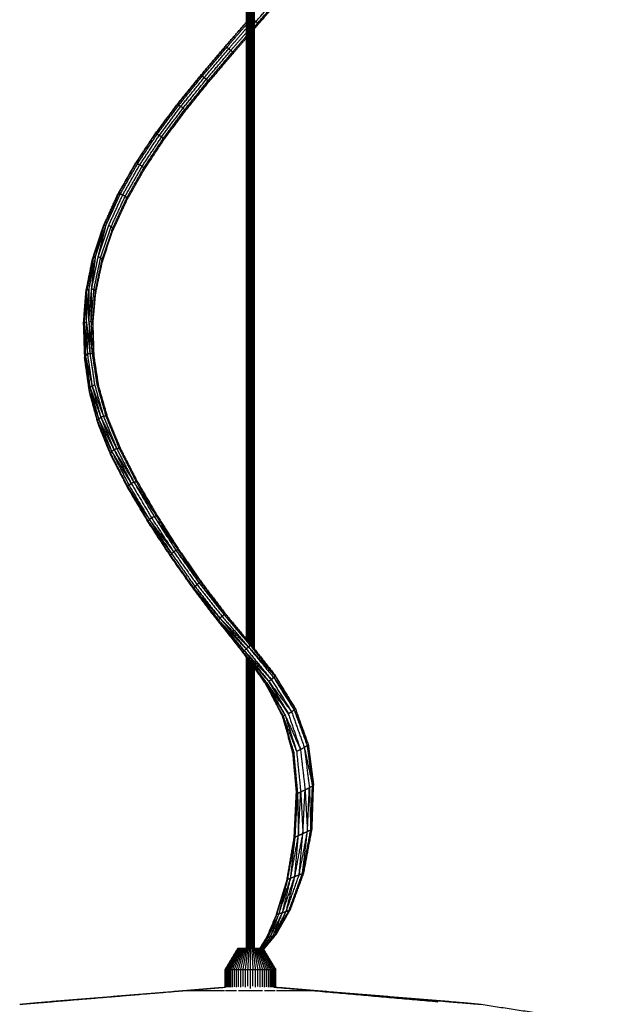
# Model space of a CAD drawing. Header units: millimetres. Extents: x 135 to 219, y 0 to 223.
# Tile 8 of 10: x 172 to 186, y 164 to 187. Entities that reach past the tile are written whole.
import ezdxf

# ---------------------------------------------------------------- set-up
doc = ezdxf.new("R2010")
doc.units = ezdxf.units.MM
doc.header["$MEASUREMENT"] = 0
doc.layers.add('Make2D$visible$lines', color=7, linetype='Continuous', true_color=0x000000)

msp = doc.modelspace()

# ---------------------------------------------------------------- linework, layer by layer
at = {"layer": 'Make2D$visible$lines'}
for points in [[(177.021, 172.363), (177.021, 186.464), (177.021, 200.565)], [(177.023, 172.362), (177.023, 186.463), (177.023, 200.563)], [(177.025, 172.359), (177.025, 186.46), (177.025, 200.561)], [(177.028, 172.355), (177.028, 186.456), (177.028, 200.557)], [(177.032, 172.35), (177.032, 186.451), (177.032, 200.552)], [(177.037, 172.345), (177.037, 186.446), (177.037, 200.547)], [(177.043, 172.338), (177.043, 186.439), (177.043, 200.54)], [(177.049, 172.33), (177.049, 186.432), (177.049, 200.533)], [(177.056, 172.322), (177.056, 186.424), (177.056, 200.525)], [(177.064, 172.313), (177.064, 186.415), (177.064, 200.517)], [(177.072, 172.303), (177.072, 186.405), (177.072, 200.507)], [(177.08, 172.293), (177.08, 186.395), (177.08, 200.498)], [(177.089, 172.282), (177.089, 186.385), (177.089, 200.487)], [(177.098, 172.272), (177.098, 186.374), (177.098, 200.477)], [(177.108, 172.26), (177.108, 186.363), (177.108, 200.466)], [(177.117, 172.249), (177.117, 186.352), (177.117, 200.456)], [(177.126, 172.238), (177.126, 186.342), (177.126, 200.445)], [(177.136, 172.226), (177.136, 186.33), (177.136, 200.434)], [(177.145, 172.214), (177.145, 186.319), (177.145, 200.424)], [(177.154, 172.203), (177.154, 186.308), (177.154, 200.414)], [(177.162, 172.192), (177.162, 186.298), (177.162, 200.404)], [(177.17, 172.182), (177.17, 186.288), (177.17, 200.395)], [(177.178, 172.172), (177.178, 186.279), (177.178, 200.386)], [(177.185, 172.164), (177.185, 186.271), (177.185, 200.378)], [(177.191, 172.156), (177.191, 186.263), (177.191, 200.371)], [(177.197, 172.148), (177.197, 186.256), (177.197, 200.364)], [(177.202, 172.142), (177.202, 186.251), (177.202, 200.359)], [(177.206, 172.137), (177.206, 186.246), (177.206, 200.354)], [(177.209, 172.133), (177.209, 186.242), (177.209, 200.351)], [(177.211, 172.13), (177.211, 186.239), (177.211, 200.348)], [(177.212, 172.128), (177.212, 186.237), (177.212, 200.346)], [(177.247, 186.914), (177.544, 187.255), (177.84, 187.596)], [(177.288, 186.878), (177.585, 187.221), (177.883, 187.563)], [(177.309, 186.859), (177.608, 187.204), (177.907, 187.548)], [(176.525, 186.327), (176.773, 186.613), (177.021, 186.9)], [(176.531, 186.33), (176.776, 186.612), (177.021, 186.895)], [(176.561, 186.311), (176.791, 186.576), (177.021, 186.841)], [(177.212, 186.944), (177.23, 186.929), (177.247, 186.914)], [(177.212, 186.875), (177.23, 186.894), (177.247, 186.914)], [(177.212, 186.792), (177.25, 186.835), (177.288, 186.878)], [(177.212, 186.748), (177.261, 186.803), (177.309, 186.859)], [(177.247, 186.914), (177.267, 186.896), (177.288, 186.878)], [(177.288, 186.878), (177.298, 186.869), (177.309, 186.859)], [(176.607, 186.276), (176.814, 186.515), (177.021, 186.753)], [(176.656, 186.234), (176.839, 186.444), (177.021, 186.655)], [(176.695, 186.196), (176.858, 186.384), (177.021, 186.572)], [(176.714, 186.172), (176.868, 186.35), (177.021, 186.527)], [(175.937, 185.635), (176.231, 185.981), (176.525, 186.327)], [(175.948, 185.643), (176.239, 185.986), (176.531, 186.33)], [(175.981, 185.629), (176.271, 185.97), (176.561, 186.311)], [(176.531, 186.33), (176.546, 186.32), (176.561, 186.311)], [(176.561, 186.311), (176.584, 186.294), (176.607, 186.276)], [(176.029, 185.596), (176.318, 185.936), (176.607, 186.276)], [(176.079, 185.555), (176.367, 185.894), (176.656, 186.234)], [(176.116, 185.515), (176.406, 185.856), (176.695, 186.196)], [(176.132, 185.488), (176.423, 185.83), (176.714, 186.172)], [(176.607, 186.276), (176.631, 186.255), (176.656, 186.234)], [(176.656, 186.234), (176.675, 186.215), (176.695, 186.196)], [(176.695, 186.196), (176.704, 186.184), (176.714, 186.172)], [(175.377, 184.942), (175.657, 185.289), (175.937, 185.635)], [(175.391, 184.955), (175.67, 185.299), (175.948, 185.643)], [(175.429, 184.946), (175.705, 185.287), (175.981, 185.629)], [(175.479, 184.917), (175.754, 185.257), (176.029, 185.596)], [(175.937, 185.635), (175.943, 185.639), (175.948, 185.643)], [(175.948, 185.643), (175.964, 185.636), (175.981, 185.629)], [(175.981, 185.629), (176.005, 185.612), (176.029, 185.596)], [(176.029, 185.596), (176.054, 185.576), (176.079, 185.555)], [(175.53, 184.877), (175.804, 185.216), (176.079, 185.555)], [(175.567, 184.835), (175.841, 185.175), (176.116, 185.515)], [(175.58, 184.804), (175.856, 185.146), (176.132, 185.488)], [(176.079, 185.555), (176.097, 185.535), (176.116, 185.515)], [(176.116, 185.515), (176.124, 185.501), (176.132, 185.488)], [(174.858, 184.247), (175.118, 184.595), (175.377, 184.942)], [(174.876, 184.265), (175.134, 184.61), (175.391, 184.955)], [(174.917, 184.261), (175.173, 184.603), (175.429, 184.946)], [(174.971, 184.236), (175.225, 184.576), (175.479, 184.917)], [(175.377, 184.942), (175.384, 184.949), (175.391, 184.955)], [(175.391, 184.955), (175.41, 184.95), (175.429, 184.946)], [(175.429, 184.946), (175.454, 184.931), (175.479, 184.917)], [(175.479, 184.917), (175.505, 184.897), (175.53, 184.877)], [(175.023, 184.196), (175.276, 184.536), (175.53, 184.877)], [(175.059, 184.153), (175.313, 184.494), (175.567, 184.835)], [(175.069, 184.118), (175.324, 184.461), (175.58, 184.804)], [(175.53, 184.877), (175.548, 184.856), (175.567, 184.835)], [(175.567, 184.835), (175.573, 184.82), (175.58, 184.804)], [(174.389, 183.538), (174.624, 183.893), (174.858, 184.247)], [(174.41, 183.561), (174.643, 183.913), (174.876, 184.265)], [(174.454, 183.562), (174.686, 183.911), (174.917, 184.261)], [(174.511, 183.541), (174.741, 183.888), (174.971, 184.236)], [(174.858, 184.247), (174.867, 184.256), (174.876, 184.265)], [(174.917, 184.261), (174.944, 184.248), (174.971, 184.236)], [(174.971, 184.236), (174.997, 184.216), (175.023, 184.196)], [(174.565, 183.503), (174.794, 183.85), (175.023, 184.196)], [(174.6, 183.459), (174.83, 183.806), (175.059, 184.153)], [(174.609, 183.42), (174.839, 183.769), (175.069, 184.118)], [(175.023, 184.196), (175.041, 184.175), (175.059, 184.153)], [(175.059, 184.153), (175.064, 184.136), (175.069, 184.118)], [(173.979, 182.816), (174.184, 183.177), (174.389, 183.538)], [(174.003, 182.844), (174.206, 183.202), (174.41, 183.561)], [(174.05, 182.85), (174.252, 183.206), (174.454, 183.562)], [(174.11, 182.834), (174.31, 183.187), (174.511, 183.541)], [(174.389, 183.538), (174.399, 183.55), (174.41, 183.561)], [(174.454, 183.562), (174.483, 183.551), (174.511, 183.541)], [(174.511, 183.541), (174.538, 183.522), (174.565, 183.503)], [(174.165, 182.799), (174.365, 183.151), (174.565, 183.503)], [(174.201, 182.755), (174.401, 183.107), (174.6, 183.459)], [(174.208, 182.713), (174.409, 183.067), (174.609, 183.42)], [(174.565, 183.503), (174.582, 183.481), (174.6, 183.459)], [(174.6, 183.459), (174.605, 183.44), (174.609, 183.42)], [(173.643, 182.078), (173.811, 182.447), (173.979, 182.816)], [(173.667, 182.111), (173.835, 182.477), (174.003, 182.844)], [(173.717, 182.124), (173.884, 182.487), (174.05, 182.85)], [(173.717, 182.124), (173.86, 182.484), (174.003, 182.844)], [(173.778, 182.114), (173.944, 182.474), (174.11, 182.834)], [(173.979, 182.816), (173.991, 182.83), (174.003, 182.844)], [(174.003, 182.844), (174.026, 182.847), (174.05, 182.85)], [(174.05, 182.85), (174.08, 182.842), (174.11, 182.834)], [(174.11, 182.834), (174.137, 182.817), (174.165, 182.799)], [(173.834, 182.083), (173.999, 182.441), (174.165, 182.799)], [(173.87, 182.039), (174.036, 182.397), (174.201, 182.755)], [(173.877, 181.995), (174.043, 182.354), (174.208, 182.713)], [(174.165, 182.799), (174.183, 182.777), (174.201, 182.755)], [(174.201, 182.755), (174.204, 182.734), (174.208, 182.713)], [(173.469, 181.378), (173.593, 181.751), (173.717, 182.124)], [(173.53, 181.375), (173.623, 181.749), (173.717, 182.124)], [(173.53, 181.375), (173.654, 181.744), (173.778, 182.114)], [(173.667, 182.111), (173.692, 182.117), (173.717, 182.124)], [(173.778, 182.114), (173.806, 182.098), (173.834, 182.083)], [(173.394, 181.319), (173.518, 181.699), (173.643, 182.078)], [(173.419, 181.357), (173.543, 181.734), (173.667, 182.111)], [(173.419, 181.357), (173.531, 181.718), (173.643, 182.078)], [(173.469, 181.378), (173.568, 181.744), (173.667, 182.111)], [(173.586, 181.35), (173.71, 181.716), (173.834, 182.083)], [(173.622, 181.309), (173.746, 181.674), (173.87, 182.039)], [(173.628, 181.263), (173.752, 181.629), (173.877, 181.995)], [(173.643, 182.078), (173.655, 182.094), (173.667, 182.111)], [(173.834, 182.083), (173.852, 182.061), (173.87, 182.039)], [(173.87, 182.039), (173.874, 182.017), (173.877, 181.995)], [(173.24, 180.542), (173.317, 180.93), (173.394, 181.319)], [(173.265, 180.585), (173.342, 180.971), (173.419, 181.357)], [(173.265, 180.585), (173.329, 180.952), (173.394, 181.319)], [(173.314, 180.614), (173.391, 180.996), (173.469, 181.378)], [(173.314, 180.614), (173.366, 180.986), (173.419, 181.357)], [(173.374, 180.62), (173.421, 180.999), (173.469, 181.378)], [(173.374, 180.62), (173.452, 180.997), (173.53, 181.375)], [(173.394, 181.319), (173.406, 181.338), (173.419, 181.357)], [(173.419, 181.357), (173.444, 181.368), (173.469, 181.378)], [(173.429, 180.601), (173.508, 180.975), (173.586, 181.35)], [(173.464, 180.564), (173.543, 180.936), (173.622, 181.309)], [(173.47, 180.517), (173.549, 180.89), (173.628, 181.263)], [(173.53, 181.375), (173.558, 181.362), (173.586, 181.35)], [(173.586, 181.35), (173.604, 181.329), (173.622, 181.309)], [(173.622, 181.309), (173.625, 181.286), (173.628, 181.263)], [(173.18, 179.758), (173.21, 180.15), (173.24, 180.542)], [(173.204, 179.806), (173.235, 180.196), (173.265, 180.585)], [(173.204, 179.806), (173.222, 180.174), (173.24, 180.542)], [(173.24, 180.542), (173.253, 180.563), (173.265, 180.585)], [(173.251, 179.843), (173.283, 180.228), (173.314, 180.614)], [(173.251, 179.843), (173.258, 180.214), (173.265, 180.585)], [(173.265, 180.585), (173.29, 180.599), (173.314, 180.614)], [(173.31, 179.857), (173.342, 180.238), (173.374, 180.62)], [(173.31, 179.857), (173.312, 180.235), (173.314, 180.614)], [(173.364, 179.846), (173.369, 180.233), (173.374, 180.62)], [(173.364, 179.846), (173.396, 180.224), (173.429, 180.601)], [(173.374, 180.62), (173.401, 180.61), (173.429, 180.601)], [(173.398, 179.813), (173.431, 180.188), (173.464, 180.564)], [(173.403, 179.767), (173.437, 180.142), (173.47, 180.517)], [(173.429, 180.601), (173.447, 180.582), (173.464, 180.564)], [(173.464, 180.564), (173.467, 180.54), (173.47, 180.517)], [(173.18, 179.758), (173.192, 179.782), (173.204, 179.806)], [(173.204, 179.806), (173.228, 179.824), (173.251, 179.843)], [(173.204, 179.806), (173.216, 179.421), (173.228, 179.037)], [(173.204, 179.806), (173.24, 179.443), (173.275, 179.079)], [(173.251, 179.843), (173.263, 179.461), (173.275, 179.079)], [(173.251, 179.843), (173.292, 179.472), (173.333, 179.101)], [(173.31, 179.857), (173.321, 179.479), (173.333, 179.101)], [(173.31, 179.857), (173.348, 179.477), (173.387, 179.097)], [(173.31, 179.857), (173.337, 179.852), (173.364, 179.846)], [(173.364, 179.846), (173.375, 179.472), (173.387, 179.097)], [(173.364, 179.846), (173.381, 179.829), (173.398, 179.813)], [(173.398, 179.813), (173.41, 179.44), (173.421, 179.068)], [(173.398, 179.813), (173.401, 179.79), (173.403, 179.767)], [(173.18, 179.758), (173.192, 179.372), (173.205, 178.985)], [(173.403, 179.767), (173.414, 179.403), (173.425, 179.039)], [(173.275, 179.079), (173.304, 179.09), (173.333, 179.101)], [(173.333, 179.101), (173.389, 178.73), (173.444, 178.359)], [(173.333, 179.101), (173.36, 179.099), (173.387, 179.097)], [(173.205, 178.985), (173.217, 179.011), (173.228, 179.037)], [(173.205, 178.985), (173.259, 178.61), (173.312, 178.234)], [(173.205, 178.985), (173.207, 178.963), (173.209, 178.94)], [(173.209, 178.94), (173.263, 178.565), (173.317, 178.19)], [(173.228, 179.037), (173.252, 179.058), (173.275, 179.079)], [(173.228, 179.037), (173.283, 178.662), (173.337, 178.286)], [(173.228, 179.037), (173.307, 178.685), (173.385, 178.332)], [(173.275, 179.079), (173.33, 178.706), (173.385, 178.332)], [(173.387, 179.097), (173.443, 178.728), (173.499, 178.36)], [(173.387, 179.097), (173.404, 179.083), (173.421, 179.068)], [(173.421, 179.068), (173.477, 178.702), (173.533, 178.335)], [(173.312, 178.234), (173.325, 178.26), (173.337, 178.286)], [(173.312, 178.234), (173.413, 177.865), (173.513, 177.495)], [(173.312, 178.234), (173.426, 177.89), (173.54, 177.545)], [(173.312, 178.234), (173.315, 178.212), (173.317, 178.19)], [(173.317, 178.19), (173.417, 177.822), (173.517, 177.455)], [(173.337, 178.286), (173.361, 178.309), (173.385, 178.332)], [(173.337, 178.286), (173.439, 177.916), (173.54, 177.545)], [(173.337, 178.286), (173.464, 177.939), (173.59, 177.591)], [(173.385, 178.332), (173.415, 178.346), (173.444, 178.359)], [(173.385, 178.332), (173.488, 177.962), (173.59, 177.591)], [(173.385, 178.332), (173.518, 177.976), (173.652, 177.62)], [(173.444, 178.359), (173.548, 177.99), (173.652, 177.62)], [(173.499, 178.36), (173.603, 177.992), (173.708, 177.625)], [(173.499, 178.36), (173.621, 177.982), (173.742, 177.604)], [(173.499, 178.36), (173.516, 178.347), (173.533, 178.335)], [(173.533, 178.335), (173.638, 177.969), (173.742, 177.604)], [(173.513, 177.495), (173.527, 177.52), (173.54, 177.545)], [(173.513, 177.495), (173.666, 177.117), (173.819, 176.738)], [(173.513, 177.495), (173.681, 177.14), (173.848, 176.784)], [(173.513, 177.495), (173.515, 177.475), (173.517, 177.455)], [(173.54, 177.545), (173.565, 177.568), (173.59, 177.591)], [(173.54, 177.545), (173.694, 177.165), (173.848, 176.784)], [(173.54, 177.545), (173.72, 177.187), (173.9, 176.829)], [(173.59, 177.591), (173.621, 177.606), (173.652, 177.62)], [(173.59, 177.591), (173.745, 177.21), (173.9, 176.829)], [(173.59, 177.591), (173.777, 177.225), (173.963, 176.858)], [(173.652, 177.62), (173.68, 177.623), (173.708, 177.625)], [(173.652, 177.62), (173.807, 177.239), (173.963, 176.858)], [(173.708, 177.625), (173.863, 177.245), (174.019, 176.866)], [(173.708, 177.625), (173.88, 177.237), (174.053, 176.849)], [(173.708, 177.625), (173.725, 177.614), (173.742, 177.604)], [(173.742, 177.604), (173.898, 177.227), (174.053, 176.849)], [(173.517, 177.455), (173.67, 177.078), (173.822, 176.702)], [(173.819, 176.738), (173.834, 176.761), (173.848, 176.784)], [(173.848, 176.784), (173.874, 176.807), (173.9, 176.829)], [(173.848, 176.784), (174.051, 176.387), (174.255, 175.99)], [(173.848, 176.784), (174.077, 176.409), (174.307, 176.033)], [(173.9, 176.829), (173.931, 176.843), (173.963, 176.858)], [(173.9, 176.829), (174.104, 176.431), (174.307, 176.033)], [(173.9, 176.829), (174.134, 176.446), (174.369, 176.064)], [(173.963, 176.858), (173.991, 176.862), (174.019, 176.866)], [(173.963, 176.858), (174.166, 176.461), (174.369, 176.064)], [(174.019, 176.866), (174.221, 176.47), (174.423, 176.075)], [(174.019, 176.866), (174.036, 176.858), (174.053, 176.849)], [(174.053, 176.849), (174.255, 176.456), (174.456, 176.063)], [(173.819, 176.738), (174.023, 176.343), (174.226, 175.947)], [(173.819, 176.738), (173.821, 176.72), (173.822, 176.702)], [(173.822, 176.702), (174.025, 176.309), (174.228, 175.916)], [(173.822, 176.702), (174.024, 176.325), (174.226, 175.947)], [(174.226, 175.947), (174.241, 175.969), (174.255, 175.99)], [(174.226, 175.947), (174.467, 175.542), (174.708, 175.137)], [(174.226, 175.947), (174.481, 175.562), (174.736, 175.178)], [(174.226, 175.947), (174.227, 175.931), (174.228, 175.916)], [(174.228, 175.916), (174.469, 175.512), (174.709, 175.109)], [(174.228, 175.916), (174.468, 175.526), (174.708, 175.137)], [(174.255, 175.99), (174.281, 176.011), (174.307, 176.033)], [(174.255, 175.99), (174.496, 175.584), (174.736, 175.178)], [(174.307, 176.033), (174.338, 176.049), (174.369, 176.064)], [(174.307, 176.033), (174.547, 175.627), (174.786, 175.221)], [(174.369, 176.064), (174.396, 176.07), (174.423, 176.075)], [(174.369, 176.064), (174.606, 175.659), (174.844, 175.255)], [(174.369, 176.064), (174.632, 175.667), (174.895, 175.27)], [(174.423, 176.075), (174.659, 175.672), (174.895, 175.27)], [(174.423, 176.075), (174.44, 176.069), (174.456, 176.063)], [(174.456, 176.063), (174.691, 175.662), (174.925, 175.262)], [(174.708, 175.137), (174.722, 175.157), (174.736, 175.178)], [(174.736, 175.178), (174.761, 175.199), (174.786, 175.221)], [(174.736, 175.178), (174.998, 174.777), (175.26, 174.376)], [(174.736, 175.178), (175.022, 174.799), (175.307, 174.421)], [(174.786, 175.221), (174.815, 175.238), (174.844, 175.255)], [(174.786, 175.221), (175.046, 174.821), (175.307, 174.421)], [(174.844, 175.255), (174.869, 175.262), (174.895, 175.27)], [(174.844, 175.255), (175.102, 174.856), (175.36, 174.457)], [(174.844, 175.255), (175.125, 174.865), (175.406, 174.475)], [(174.895, 175.27), (175.15, 174.872), (175.406, 174.475)], [(174.895, 175.27), (175.163, 174.87), (175.431, 174.471)], [(174.925, 175.262), (175.178, 174.866), (175.431, 174.471)], [(174.708, 175.137), (174.97, 174.736), (175.232, 174.335)], [(174.708, 175.137), (174.984, 174.756), (175.26, 174.376)], [(174.708, 175.137), (174.709, 175.123), (174.709, 175.109)], [(174.709, 175.109), (174.97, 174.71), (175.232, 174.31)], [(175.36, 174.457), (175.383, 174.466), (175.406, 174.475)], [(175.406, 174.475), (175.675, 174.091), (175.944, 173.707)], [(175.431, 174.471), (175.697, 174.088), (175.962, 173.705)], [(175.232, 174.335), (175.246, 174.356), (175.26, 174.376)], [(175.232, 174.335), (175.507, 173.949), (175.782, 173.562)], [(175.232, 174.31), (175.232, 174.323), (175.232, 174.335)], [(175.232, 174.31), (175.504, 173.924), (175.776, 173.538)], [(175.232, 174.31), (175.499, 173.946), (175.767, 173.581)], [(175.26, 174.376), (175.283, 174.398), (175.307, 174.421)], [(175.26, 174.376), (175.536, 173.989), (175.811, 173.602)], [(175.307, 174.421), (175.333, 174.439), (175.36, 174.457)], [(175.307, 174.421), (175.582, 174.034), (175.857, 173.648)], [(175.36, 174.457), (175.633, 174.072), (175.906, 173.686)], [(175.36, 174.457), (175.652, 174.082), (175.944, 173.707)], [(175.429, 174.442), (175.696, 174.074), (175.962, 173.705)], [(175.776, 173.538), (175.779, 173.55), (175.782, 173.562)], [(175.776, 173.538), (176.061, 173.165), (176.345, 172.792)], [(175.776, 173.538), (176.069, 173.177), (176.362, 172.816)], [(175.782, 173.562), (175.796, 173.582), (175.811, 173.602)], [(175.782, 173.562), (176.072, 173.189), (176.362, 172.816)], [(175.782, 173.562), (176.09, 173.209), (176.399, 172.855)], [(175.811, 173.602), (175.834, 173.625), (175.857, 173.648)], [(175.811, 173.602), (176.105, 173.229), (176.399, 172.855)], [(175.857, 173.648), (175.881, 173.667), (175.906, 173.686)], [(175.857, 173.648), (176.152, 173.275), (176.447, 172.902)], [(175.906, 173.686), (175.925, 173.697), (175.944, 173.707)], [(175.906, 173.686), (176.199, 173.314), (176.492, 172.941)], [(175.906, 173.686), (176.213, 173.325), (176.521, 172.963)], [(175.944, 173.707), (176.232, 173.335), (176.521, 172.963)], [(175.962, 173.705), (176.244, 173.333), (176.526, 172.961)], [(176.126, 173.474), (176.326, 173.217), (176.526, 172.961)], [(176.362, 172.816), (176.38, 172.836), (176.399, 172.855)], [(176.399, 172.855), (176.423, 172.879), (176.447, 172.902)], [(176.399, 172.855), (176.708, 172.494), (177.018, 172.132)], [(176.399, 172.855), (176.734, 172.517), (177.07, 172.178)], [(176.447, 172.902), (176.469, 172.921), (176.492, 172.941)], [(176.447, 172.902), (176.758, 172.54), (177.07, 172.178)], [(176.492, 172.941), (176.506, 172.952), (176.521, 172.963)], [(176.492, 172.941), (176.801, 172.579), (177.11, 172.217)], [(176.502, 172.93), (176.814, 172.584), (177.126, 172.238)], [(176.521, 172.963), (176.823, 172.601), (177.126, 172.238)], [(176.526, 172.961), (176.568, 172.908), (176.611, 172.856)], [(176.345, 172.792), (176.353, 172.804), (176.362, 172.816)], [(176.345, 172.792), (176.64, 172.43), (176.935, 172.067)], [(176.345, 172.792), (176.653, 172.447), (176.96, 172.101)], [(176.362, 172.816), (176.684, 172.48), (177.006, 172.144)], [(176.371, 172.805), (176.67, 172.448), (176.969, 172.092)], [(176.542, 172.551), (176.733, 172.307), (176.925, 172.063)], [(177.018, 172.132), (177.044, 172.155), (177.07, 172.178)], [(177.07, 172.178), (177.09, 172.198), (177.11, 172.217)], [(177.07, 172.178), (177.368, 171.817), (177.666, 171.456)], [(177.07, 172.178), (177.385, 171.835), (177.699, 171.493)], [(177.11, 172.217), (177.118, 172.228), (177.126, 172.238)], [(177.11, 172.217), (177.405, 171.855), (177.699, 171.493)], [(177.11, 172.217), (177.405, 171.863), (177.7, 171.509)], [(177.126, 172.238), (177.413, 171.874), (177.7, 171.509)], [(176.925, 172.063), (177.193, 171.697), (177.461, 171.33)], [(176.925, 172.063), (177.201, 171.712), (177.476, 171.36)], [(176.935, 172.067), (176.952, 172.079), (176.969, 172.092)], [(176.935, 172.067), (177.214, 171.703), (177.492, 171.34)], [(176.935, 172.067), (177.241, 171.718), (177.546, 171.369)], [(176.969, 172.092), (176.993, 172.112), (177.018, 172.132)], [(176.969, 172.092), (177.257, 171.73), (177.546, 171.369)], [(176.969, 172.092), (177.289, 171.751), (177.609, 171.411)], [(177.018, 172.132), (177.314, 171.771), (177.609, 171.411)], [(177.021, 165.081), (177.021, 168.506), (177.021, 171.932)], [(177.023, 165.081), (177.023, 168.505), (177.023, 171.93)], [(177.025, 165.081), (177.025, 168.504), (177.025, 171.927)], [(177.028, 165.081), (177.028, 168.502), (177.028, 171.922)], [(177.032, 165.081), (177.032, 168.499), (177.032, 171.917)], [(177.037, 165.081), (177.037, 168.496), (177.037, 171.91)], [(177.043, 165.081), (177.043, 168.492), (177.043, 171.902)], [(177.049, 165.081), (177.049, 168.487), (177.049, 171.894)], [(177.056, 165.081), (177.056, 168.483), (177.056, 171.884)], [(177.064, 165.081), (177.064, 168.478), (177.064, 171.874)], [(177.072, 165.081), (177.072, 168.472), (177.072, 171.863)], [(177.08, 165.081), (177.08, 168.466), (177.08, 171.851)], [(177.089, 165.081), (177.089, 168.46), (177.089, 171.839)], [(177.098, 165.081), (177.098, 168.454), (177.098, 171.827)], [(177.108, 165.081), (177.108, 168.447), (177.108, 171.814)], [(177.117, 165.081), (177.117, 168.441), (177.117, 171.801)], [(177.126, 165.081), (177.126, 168.435), (177.126, 171.788)], [(177.136, 165.081), (177.136, 168.428), (177.136, 171.775)], [(177.145, 165.081), (177.145, 168.422), (177.145, 171.763)], [(177.154, 165.081), (177.154, 168.416), (177.154, 171.751)], [(177.162, 165.081), (177.162, 168.41), (177.162, 171.739)], [(177.17, 165.081), (177.17, 168.405), (177.17, 171.728)], [(177.178, 165.081), (177.178, 168.399), (177.178, 171.718)], [(177.185, 165.081), (177.185, 168.395), (177.185, 171.708)], [(177.191, 165.081), (177.191, 168.39), (177.191, 171.7)], [(177.197, 165.081), (177.197, 168.386), (177.197, 171.692)], [(177.202, 165.081), (177.202, 168.383), (177.202, 171.685)], [(177.206, 165.081), (177.206, 168.38), (177.206, 171.68)], [(177.209, 165.081), (177.209, 168.378), (177.209, 171.675)], [(177.211, 165.081), (177.211, 168.377), (177.211, 171.672)], [(177.212, 165.081), (177.212, 168.376), (177.212, 171.67)], [(177.609, 171.411), (177.638, 171.433), (177.666, 171.456)], [(177.666, 171.456), (177.683, 171.475), (177.699, 171.493)], [(177.666, 171.456), (177.906, 171.077), (178.147, 170.698)], [(177.666, 171.456), (177.92, 171.093), (178.174, 170.729)], [(177.699, 171.493), (177.7, 171.501), (177.7, 171.509)], [(177.699, 171.493), (177.937, 171.111), (178.174, 170.729)], [(177.7, 171.509), (177.821, 171.305), (177.943, 171.1)], [(177.461, 171.33), (177.477, 171.335), (177.492, 171.34)], [(177.461, 171.33), (177.671, 170.941), (177.882, 170.552)], [(177.461, 171.33), (177.698, 170.95), (177.934, 170.571)], [(177.492, 171.34), (177.713, 170.955), (177.934, 170.571)], [(177.492, 171.34), (177.75, 170.974), (178.009, 170.607)], [(177.546, 171.369), (177.578, 171.39), (177.609, 171.411)], [(177.546, 171.369), (177.777, 170.988), (178.009, 170.607)], [(177.546, 171.369), (177.816, 171.011), (178.086, 170.653)], [(177.609, 171.411), (177.848, 171.032), (178.086, 170.653)], [(177.569, 171.131), (177.717, 170.843), (177.865, 170.555)], [(177.865, 170.555), (177.987, 170.122), (178.11, 169.688)], [(177.865, 170.555), (177.998, 170.132), (178.131, 169.708)], [(177.865, 170.555), (177.873, 170.554), (177.882, 170.552)], [(177.882, 170.552), (177.908, 170.561), (177.934, 170.571)], [(177.882, 170.552), (178.009, 170.122), (178.136, 169.692)], [(177.882, 170.552), (178.041, 170.141), (178.2, 169.731)], [(177.934, 170.571), (178.069, 170.146), (178.204, 169.721)], [(177.934, 170.571), (178.115, 170.168), (178.296, 169.765)], [(178.009, 170.607), (178.047, 170.63), (178.086, 170.653)], [(178.009, 170.607), (178.152, 170.186), (178.296, 169.765)], [(178.086, 170.653), (178.116, 170.675), (178.147, 170.698)], [(178.086, 170.653), (178.236, 170.234), (178.387, 169.815)], [(178.147, 170.698), (178.16, 170.714), (178.174, 170.729)], [(178.147, 170.698), (178.3, 170.278), (178.453, 169.858)], [(178.147, 170.698), (178.312, 170.291), (178.478, 169.884)], [(178.174, 170.729), (178.326, 170.307), (178.478, 169.884)], [(178.387, 169.815), (178.42, 169.837), (178.453, 169.858)], [(178.453, 169.858), (178.465, 169.871), (178.478, 169.884)], [(178.453, 169.858), (178.516, 169.383), (178.579, 168.907)], [(178.478, 169.884), (178.542, 169.405), (178.606, 168.926)], [(178.11, 169.688), (178.123, 169.69), (178.136, 169.692)], [(178.11, 169.688), (178.154, 169.204), (178.198, 168.72)], [(178.136, 169.692), (178.181, 169.212), (178.227, 168.731)], [(178.204, 169.721), (178.25, 169.743), (178.296, 169.765)], [(178.204, 169.721), (178.253, 169.243), (178.302, 168.766)], [(178.296, 169.765), (178.341, 169.79), (178.387, 169.815)], [(178.296, 169.765), (178.35, 169.29), (178.405, 168.815)], [(178.387, 169.815), (178.446, 169.341), (178.506, 168.866)], [(178.387, 169.815), (178.483, 169.361), (178.579, 168.907)], [(178.506, 168.866), (178.542, 168.887), (178.579, 168.907)], [(178.538, 167.869), (178.559, 168.388), (178.579, 168.907)], [(178.569, 167.883), (178.587, 168.405), (178.606, 168.926)], [(178.569, 167.883), (178.574, 168.395), (178.579, 168.907)], [(178.579, 168.907), (178.592, 168.916), (178.606, 168.926)], [(178.148, 167.689), (178.173, 168.205), (178.198, 168.72)], [(178.172, 167.702), (178.2, 168.217), (178.227, 168.731)], [(178.172, 167.702), (178.185, 168.211), (178.198, 168.72)], [(178.198, 168.72), (178.212, 168.725), (178.227, 168.731)], [(178.227, 168.731), (178.264, 168.748), (178.302, 168.766)], [(178.227, 168.731), (178.237, 168.234), (178.248, 167.737)], [(178.248, 167.737), (178.275, 168.251), (178.302, 168.766)], [(178.302, 168.766), (178.353, 168.79), (178.405, 168.815)], [(178.302, 168.766), (178.328, 168.275), (178.353, 167.785)], [(178.353, 167.785), (178.379, 168.3), (178.405, 168.815)], [(178.405, 168.815), (178.455, 168.841), (178.506, 168.866)], [(178.405, 168.815), (178.432, 168.324), (178.46, 167.833)], [(178.46, 167.833), (178.483, 168.35), (178.506, 168.866)], [(178.506, 168.866), (178.522, 168.368), (178.538, 167.869)], [(178.064, 166.734), (178.156, 167.234), (178.247, 167.733)], [(178.164, 166.773), (178.258, 167.278), (178.353, 167.782)], [(178.164, 166.773), (178.206, 167.255), (178.248, 167.737)], [(178.172, 167.702), (178.21, 167.72), (178.248, 167.737)], [(178.248, 167.737), (178.301, 167.761), (178.353, 167.785)], [(178.266, 166.813), (178.363, 167.323), (178.46, 167.833)], [(178.266, 166.813), (178.31, 167.299), (178.353, 167.785)], [(178.344, 166.844), (178.441, 167.357), (178.538, 167.869)], [(178.344, 166.844), (178.402, 167.338), (178.46, 167.833)], [(178.353, 167.785), (178.407, 167.809), (178.46, 167.833)], [(178.377, 166.857), (178.473, 167.37), (178.569, 167.883)], [(178.377, 166.857), (178.457, 167.363), (178.538, 167.869)], [(178.46, 167.833), (178.499, 167.851), (178.538, 167.869)], [(178.538, 167.869), (178.553, 167.876), (178.569, 167.883)], [(177.98, 166.698), (178.064, 167.194), (178.148, 167.689)], [(177.997, 166.707), (178.084, 167.203), (178.172, 167.699)], [(177.997, 166.707), (178.072, 167.198), (178.148, 167.689)], [(178.064, 166.734), (178.118, 167.218), (178.172, 167.702)], [(178.148, 167.689), (178.16, 167.696), (178.172, 167.702)], [(177.961, 165.95), (178.114, 166.381), (178.266, 166.813)], [(178.028, 165.975), (178.186, 166.41), (178.344, 166.844)], [(178.059, 165.991), (178.218, 166.424), (178.377, 166.857)], [(178.059, 165.991), (178.202, 166.417), (178.344, 166.844)], [(178.164, 166.773), (178.215, 166.793), (178.266, 166.813)], [(178.266, 166.813), (178.305, 166.829), (178.344, 166.844)], [(178.344, 166.844), (178.36, 166.851), (178.377, 166.857)], [(177.735, 165.884), (177.858, 166.291), (177.98, 166.698)], [(177.741, 165.882), (177.869, 166.293), (177.996, 166.704)], [(177.743, 165.887), (177.861, 166.293), (177.98, 166.698)], [(177.792, 165.895), (177.928, 166.313), (178.063, 166.73)], [(177.795, 165.909), (177.896, 166.308), (177.997, 166.707)], [(177.873, 165.92), (178.018, 166.347), (178.164, 166.773)], [(177.873, 165.92), (177.969, 166.327), (178.064, 166.734)], [(177.961, 165.95), (178.062, 166.36), (178.163, 166.769)], [(177.98, 166.698), (177.988, 166.703), (177.997, 166.707)], [(177.997, 166.707), (178.031, 166.72), (178.064, 166.734)], [(178.064, 166.734), (178.114, 166.753), (178.164, 166.773)], [(177.504, 165.34), (177.623, 165.611), (177.741, 165.882)], [(177.505, 165.343), (177.62, 165.614), (177.735, 165.884)], [(177.533, 165.34), (177.662, 165.618), (177.792, 165.895)], [(177.533, 165.34), (177.637, 165.611), (177.741, 165.882)], [(177.587, 165.351), (177.73, 165.636), (177.873, 165.92)], [(177.587, 165.351), (177.69, 165.623), (177.792, 165.895)], [(177.649, 165.37), (177.805, 165.66), (177.961, 165.95)], [(177.649, 165.37), (177.761, 165.645), (177.873, 165.92)], [(177.701, 165.392), (177.864, 165.684), (178.028, 165.975)], [(177.701, 165.392), (177.831, 165.671), (177.961, 165.95)], [(177.728, 165.411), (177.893, 165.701), (178.059, 165.991)], [(177.728, 165.411), (177.878, 165.693), (178.028, 165.975)], [(177.735, 165.884), (177.738, 165.883), (177.741, 165.882)], [(177.741, 165.882), (177.767, 165.889), (177.792, 165.895)], [(177.792, 165.895), (177.833, 165.908), (177.873, 165.92)], [(177.873, 165.92), (177.917, 165.935), (177.961, 165.95)], [(177.961, 165.95), (177.995, 165.963), (178.028, 165.975)], [(178.028, 165.975), (178.044, 165.983), (178.059, 165.991)], [(177.449, 165.072), (177.588, 165.242), (177.728, 165.411)], [(177.701, 165.392), (177.714, 165.401), (177.728, 165.411)], [(177.3, 165.017), (177.403, 165.18), (177.505, 165.344)], [(177.3, 165.017), (177.402, 165.179), (177.504, 165.34)], [(177.314, 165.014), (177.423, 165.177), (177.533, 165.34)], [(177.314, 165.014), (177.409, 165.177), (177.504, 165.34)], [(177.348, 165.02), (177.468, 165.186), (177.587, 165.351)], [(177.348, 165.02), (177.44, 165.18), (177.533, 165.34)], [(177.391, 165.035), (177.52, 165.202), (177.649, 165.37)], [(177.391, 165.035), (177.489, 165.193), (177.587, 165.351)], [(177.427, 165.054), (177.564, 165.223), (177.701, 165.392)], [(177.427, 165.054), (177.538, 165.212), (177.649, 165.37)], [(177.449, 165.072), (177.575, 165.232), (177.701, 165.392)], [(177.504, 165.34), (177.518, 165.34), (177.533, 165.34)], [(177.533, 165.34), (177.56, 165.346), (177.587, 165.351)], [(177.587, 165.351), (177.618, 165.36), (177.649, 165.37)], [(177.649, 165.37), (177.675, 165.381), (177.701, 165.392)], [(176.52, 164.581), (176.67, 164.831), (176.821, 165.081)], [(176.523, 164.581), (176.672, 164.831), (176.822, 165.081)], [(176.531, 164.581), (176.679, 164.831), (176.826, 165.081)], [(176.546, 164.581), (176.69, 164.831), (176.833, 165.081)], [(176.565, 164.581), (176.704, 164.831), (176.843, 165.081)], [(176.59, 164.581), (176.723, 164.831), (176.856, 165.081)], [(176.62, 164.581), (176.746, 164.831), (176.871, 165.081)], [(176.655, 164.581), (176.772, 164.831), (176.888, 165.081)], [(176.695, 164.581), (176.801, 164.831), (176.907, 165.081)], [(176.738, 164.581), (176.834, 164.831), (176.929, 165.081)], [(176.785, 164.581), (176.869, 164.831), (176.952, 165.081)], [(176.821, 165.081), (176.821, 165.081), (176.822, 165.081)], [(176.822, 165.081), (176.824, 165.081), (176.826, 165.081)], [(176.826, 165.081), (176.83, 165.081), (176.833, 165.081)], [(176.833, 165.081), (176.838, 165.081), (176.843, 165.081)], [(176.835, 164.581), (176.906, 164.831), (176.977, 165.081)], [(176.843, 165.081), (176.849, 165.081), (176.856, 165.081)], [(176.856, 165.081), (176.863, 165.081), (176.871, 165.081)], [(176.871, 165.081), (176.879, 165.081), (176.888, 165.081)], [(176.888, 165.081), (176.898, 165.081), (176.907, 165.081)], [(176.888, 164.581), (176.946, 164.831), (177.004, 165.081)], [(176.907, 165.081), (176.918, 165.081), (176.929, 165.081)], [(176.929, 165.081), (176.941, 165.081), (176.952, 165.081)], [(176.944, 164.581), (176.987, 164.831), (177.031, 165.081)], [(176.952, 165.081), (176.965, 165.081), (176.977, 165.081)], [(176.977, 165.081), (176.99, 165.081), (177.004, 165.081)], [(177, 164.581), (177.03, 164.831), (177.059, 165.081)], [(177.004, 165.081), (177.017, 165.081), (177.031, 165.081)], [(177.031, 165.081), (177.045, 165.081), (177.059, 165.081)], [(177.058, 164.581), (177.073, 164.831), (177.088, 165.081)], [(177.059, 165.081), (177.074, 165.081), (177.088, 165.081)], [(177.088, 165.081), (177.102, 165.081), (177.117, 165.081)], [(177.117, 164.581), (177.117, 164.831), (177.117, 165.081)], [(177.117, 165.081), (177.131, 165.081), (177.146, 165.081)], [(177.146, 165.081), (177.161, 164.831), (177.175, 164.581)], [(177.146, 165.081), (177.16, 165.081), (177.175, 165.081)], [(177.175, 165.081), (177.204, 164.831), (177.233, 164.581)], [(177.175, 165.081), (177.189, 165.081), (177.203, 165.081)], [(177.203, 165.081), (177.247, 164.831), (177.29, 164.581)], [(177.203, 165.081), (177.217, 165.081), (177.23, 165.081)], [(177.23, 165.081), (177.244, 165.023), (177.257, 164.964)], [(177.23, 165.081), (177.243, 165.081), (177.257, 165.081)], [(177.236, 164.936), (177.268, 164.977), (177.3, 165.017)], [(177.245, 164.937), (177.279, 164.976), (177.314, 165.014)], [(177.257, 165.081), (177.269, 165.038), (177.281, 164.994)], [(177.257, 165.081), (177.269, 165.081), (177.282, 165.081)], [(177.257, 164.964), (177.279, 164.991), (177.3, 165.017)], [(177.261, 164.947), (177.287, 164.981), (177.314, 165.014)], [(177.264, 164.934), (177.306, 164.977), (177.348, 165.02)], [(177.282, 165.081), (177.292, 165.051), (177.302, 165.02)], [(177.282, 165.081), (177.293, 165.081), (177.305, 165.081)], [(177.296, 164.943), (177.343, 164.989), (177.391, 165.035)], [(177.3, 165.017), (177.307, 165.016), (177.314, 165.014)], [(177.305, 165.081), (177.312, 165.064), (177.318, 165.046)], [(177.305, 165.081), (177.316, 165.081), (177.326, 165.081)], [(177.314, 165.014), (177.331, 165.017), (177.348, 165.02)], [(177.315, 164.946), (177.371, 165), (177.427, 165.054)], [(177.324, 164.954), (177.386, 164.767), (177.449, 164.581)], [(177.326, 165.081), (177.329, 165.075), (177.332, 165.068)], [(177.326, 165.081), (177.333, 165.081), (177.34, 165.081)], [(177.326, 164.953), (177.377, 165.003), (177.427, 165.054)], [(177.347, 164.971), (177.398, 165.021), (177.449, 165.072)], [(177.347, 164.971), (177.421, 164.776), (177.496, 164.581)], [(177.348, 165.02), (177.37, 165.028), (177.391, 165.035)], [(177.366, 164.989), (177.452, 164.785), (177.539, 164.581)], [(177.381, 165.005), (177.48, 164.793), (177.579, 164.581)], [(177.391, 165.035), (177.409, 165.044), (177.427, 165.054)], [(177.395, 165.018), (177.504, 164.8), (177.613, 164.581)], [(177.406, 165.029), (177.525, 164.805), (177.644, 164.581)], [(177.415, 165.038), (177.542, 164.81), (177.669, 164.581)], [(177.421, 165.045), (177.555, 164.813), (177.688, 164.581)], [(177.426, 165.05), (177.564, 164.815), (177.703, 164.581)], [(177.427, 165.054), (177.438, 165.063), (177.449, 165.072)], [(177.429, 165.052), (177.57, 164.817), (177.711, 164.581)], [(177.43, 165.053), (177.572, 164.817), (177.714, 164.581)], [(177.264, 164.934), (177.305, 164.758), (177.345, 164.581)], [(177.296, 164.942), (177.347, 164.762), (177.398, 164.581)], [(176.52, 164.164), (176.52, 164.372), (176.52, 164.581)], [(176.52, 164.581), (176.521, 164.581), (176.523, 164.581)], [(176.523, 164.163), (176.523, 164.372), (176.523, 164.581)], [(176.523, 164.581), (176.527, 164.581), (176.531, 164.581)], [(176.531, 164.164), (176.531, 164.372), (176.531, 164.581)], [(176.531, 164.581), (176.538, 164.581), (176.546, 164.581)], [(176.546, 164.162), (176.546, 164.372), (176.546, 164.581)], [(176.546, 164.581), (176.555, 164.581), (176.565, 164.581)], [(176.565, 164.164), (176.565, 164.372), (176.565, 164.581)], [(176.565, 164.581), (176.578, 164.581), (176.59, 164.581)], [(176.59, 164.161), (176.59, 164.371), (176.59, 164.581)], [(176.59, 164.581), (176.605, 164.581), (176.62, 164.581)], [(176.62, 164.164), (176.62, 164.372), (176.62, 164.581)], [(176.62, 164.581), (176.638, 164.581), (176.655, 164.581)], [(176.655, 164.159), (176.655, 164.37), (176.655, 164.581)], [(176.655, 164.581), (176.675, 164.581), (176.695, 164.581)], [(176.695, 164.164), (176.695, 164.372), (176.695, 164.581)], [(176.695, 164.581), (176.716, 164.581), (176.738, 164.581)], [(176.738, 164.169), (176.738, 164.375), (176.738, 164.581)], [(176.738, 164.581), (176.762, 164.581), (176.785, 164.581)], [(176.785, 164.164), (176.785, 164.372), (176.785, 164.581)], [(176.785, 164.581), (176.81, 164.581), (176.835, 164.581)], [(176.835, 164.171), (176.835, 164.376), (176.835, 164.581)], [(176.835, 164.581), (176.862, 164.581), (176.888, 164.581)], [(176.888, 164.164), (176.888, 164.372), (176.888, 164.581)], [(176.888, 164.581), (176.916, 164.581), (176.944, 164.581)], [(176.944, 164.175), (176.944, 164.378), (176.944, 164.581)], [(176.944, 164.581), (176.972, 164.581), (177, 164.581)], [(177, 164.164), (177, 164.372), (177, 164.581)], [(177, 164.581), (177.029, 164.581), (177.058, 164.581)], [(177.058, 164.188), (177.058, 164.385), (177.058, 164.581)], [(177.058, 164.581), (177.088, 164.581), (177.117, 164.581)], [(177.117, 164.133), (177.117, 164.357), (177.117, 164.581)], [(177.117, 164.581), (177.146, 164.581), (177.175, 164.581)], [(177.175, 164.188), (177.175, 164.385), (177.175, 164.581)], [(177.175, 164.581), (177.204, 164.581), (177.233, 164.581)], [(177.233, 164.164), (177.233, 164.372), (177.233, 164.581)], [(177.233, 164.581), (177.262, 164.581), (177.29, 164.581)], [(177.29, 164.175), (177.29, 164.378), (177.29, 164.581)], [(177.29, 164.581), (177.318, 164.581), (177.345, 164.581)], [(177.345, 164.164), (177.345, 164.372), (177.345, 164.581)], [(177.345, 164.581), (177.372, 164.581), (177.398, 164.581)], [(177.398, 164.171), (177.398, 164.376), (177.398, 164.581)], [(177.398, 164.581), (177.424, 164.581), (177.449, 164.581)], [(177.449, 164.164), (177.449, 164.372), (177.449, 164.581)], [(177.449, 164.581), (177.472, 164.581), (177.496, 164.581)], [(177.496, 164.169), (177.496, 164.375), (177.496, 164.581)], [(177.496, 164.581), (177.517, 164.581), (177.539, 164.581)], [(177.539, 164.164), (177.539, 164.372), (177.539, 164.581)], [(177.539, 164.581), (177.559, 164.581), (177.579, 164.581)], [(177.579, 164.159), (177.579, 164.37), (177.579, 164.581)], [(177.579, 164.581), (177.596, 164.581), (177.613, 164.581)], [(177.613, 164.164), (177.613, 164.372), (177.613, 164.581)], [(177.613, 164.581), (177.628, 164.581), (177.644, 164.581)], [(177.644, 164.161), (177.644, 164.371), (177.644, 164.581)], [(177.644, 164.581), (177.656, 164.581), (177.669, 164.581)], [(177.669, 164.164), (177.669, 164.372), (177.669, 164.581)], [(177.669, 164.581), (177.678, 164.581), (177.688, 164.581)], [(177.688, 164.162), (177.688, 164.372), (177.688, 164.581)], [(177.688, 164.581), (177.695, 164.581), (177.703, 164.581)], [(177.703, 164.164), (177.703, 164.372), (177.703, 164.581)], [(177.703, 164.581), (177.707, 164.581), (177.711, 164.581)], [(177.711, 164.163), (177.711, 164.372), (177.711, 164.581)], [(177.711, 164.581), (177.713, 164.581), (177.714, 164.581)], [(177.714, 164.164), (177.714, 164.372), (177.714, 164.581)], [(172.229, 163.805), (173.876, 163.942), (175.524, 164.08)], [(172.339, 163.821), (173.929, 163.951), (175.519, 164.081)], [(172.431, 163.821), (174.481, 163.992), (176.531, 164.164)], [(175.519, 164.081), (175.522, 164.081), (175.526, 164.081)], [(175.524, 164.08), (175.525, 164.08), (175.526, 164.081)], [(175.526, 164.082), (176.023, 164.123), (176.52, 164.164)], [(175.526, 164.081), (175.533, 164.081), (175.54, 164.081)], [(175.54, 164.081), (176.032, 164.122), (176.523, 164.163)], [(175.549, 164.081), (175.568, 164.081), (175.587, 164.081)], [(175.587, 164.081), (175.614, 164.081), (175.64, 164.081)], [(175.64, 164.081), (175.674, 164.081), (175.707, 164.081)], [(175.707, 164.081), (175.748, 164.081), (175.788, 164.081)], [(175.788, 164.081), (175.835, 164.081), (175.881, 164.081)], [(175.881, 164.081), (175.934, 164.081), (175.987, 164.081)], [(175.987, 164.081), (176.045, 164.081), (176.103, 164.081)], [(176.103, 164.081), (176.166, 164.081), (176.229, 164.081)], [(176.229, 164.081), (176.296, 164.081), (176.363, 164.081)], [(176.363, 164.081), (176.434, 164.081), (176.505, 164.081)], [(176.531, 164.081), (176.592, 164.081), (176.653, 164.081)], [(176.653, 164.081), (176.719, 164.081), (176.785, 164.081)], [(176.835, 164.081), (176.898, 164.081), (176.96, 164.081)], [(176.96, 164.081), (177.039, 164.081), (177.117, 164.081)], [(177.117, 164.081), (177.195, 164.081), (177.274, 164.081)], [(177.274, 164.081), (177.336, 164.081), (177.398, 164.081)], [(177.449, 164.081), (177.515, 164.081), (177.581, 164.081)], [(177.581, 164.081), (177.642, 164.081), (177.703, 164.081)], [(177.669, 164.164), (179.6, 163.992), (181.531, 163.821)], [(177.703, 164.164), (179.753, 163.992), (181.803, 163.821)], [(177.711, 164.163), (178.202, 164.122), (178.694, 164.081)], [(177.714, 164.164), (178.211, 164.123), (178.708, 164.082)], [(177.729, 164.081), (177.8, 164.081), (177.87, 164.081)], [(177.87, 164.081), (177.938, 164.081), (178.005, 164.081)], [(178.005, 164.081), (178.068, 164.081), (178.131, 164.081)], [(178.131, 164.081), (178.189, 164.081), (178.247, 164.081)], [(178.247, 164.081), (178.3, 164.081), (178.352, 164.081)], [(178.352, 164.081), (178.399, 164.081), (178.446, 164.081)], [(178.446, 164.081), (178.486, 164.081), (178.527, 164.081)], [(178.527, 164.081), (178.56, 164.081), (178.594, 164.081)], [(178.594, 164.081), (178.62, 164.081), (178.646, 164.081)], [(178.646, 164.081), (178.666, 164.081), (178.685, 164.081)], [(178.694, 164.081), (178.701, 164.081), (178.708, 164.081)], [(178.708, 164.081), (178.709, 164.08), (178.71, 164.08)], [(178.708, 164.081), (178.711, 164.081), (178.715, 164.081)], [(178.71, 164.08), (180.633, 163.919), (182.555, 163.759)], [(178.715, 164.081), (180.305, 163.951), (181.895, 163.821)], [(171.679, 163.759), (172.009, 163.79), (172.339, 163.821)], [(171.679, 163.759), (172.055, 163.79), (172.431, 163.821)], [(181.803, 163.821), (182.179, 163.79), (182.555, 163.759)], [(181.895, 163.821), (182.225, 163.79), (182.555, 163.759)], [(182.555, 163.759), (184.065, 163.53), (185.574, 163.301)]]:
    msp.add_open_spline(points, degree=2, dxfattribs=at)

doc.saveas('drawing.dxf')
